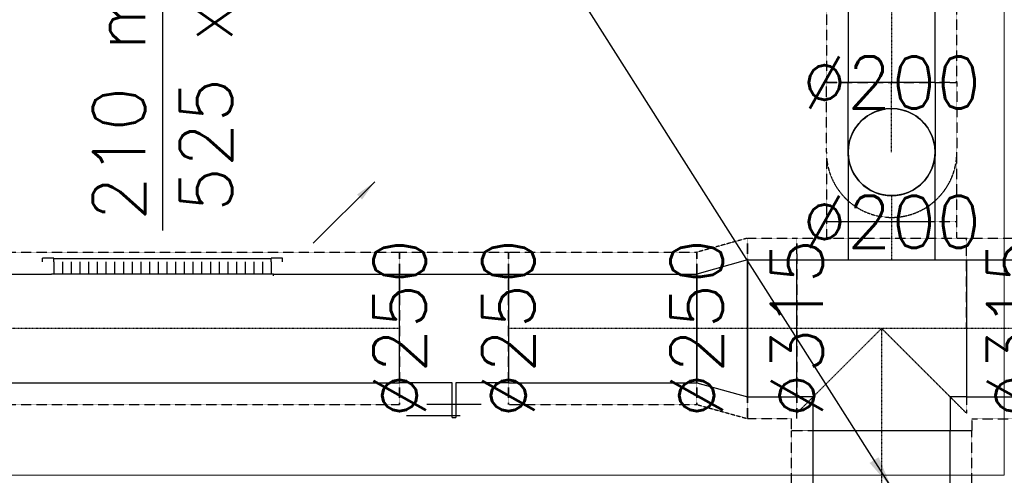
# Model space of a CAD drawing. Header units: millimetres. Extents: x -40063 to 512011, y 350190 to 687060.
# Tile 183 of 256: x 160119 to 162382, y 627107 to 628155. Entities that reach past the tile are written whole.
import ezdxf

# ---------------------------------------------------------------- set-up
doc = ezdxf.new("R2010")
doc.units = ezdxf.units.MM
doc.linetypes.add('DASHDOT', pattern=[1, 0.5, -0.25, 0, -0.25])
doc.linetypes.add('DASHED', pattern=[0.75, 0.5, -0.25])
doc.layers.get('0').update_dxf_attribs({"color": 8})
for name, color, linetype in [('Elementy Modelu - Strefy', 8, 'Continuous'), ('FLUID-N2', 7, 'Continuous'), ('FLUID-N2-120-ARRGR', 7, 'Continuous'), ('FLUID-N2-120-DIM', 7, 'Continuous'), ('FLUID-N2-INS', 7, 'Continuous'), ('FLUID-N2-SYM', 7, 'Continuous'), ('FLUID-W2', 7, 'Continuous'), ('FLUID-W2-120-DIM', 7, 'Continuous'), ('FLUID-W2-120-INF', 7, 'Continuous'), ('FLUID-W2-INS', 7, 'Continuous'), ('FLUID-W2-SYM', 7, 'Continuous'), ('X_ref', 8, 'Continuous')]:
    doc.layers.add(name, color=color, linetype=linetype)
doc.styles.add('FDBES', font='simplex.shx')
doc.dimstyles.new('FDBES', dxfattribs={"dimscale": 50, "dimtxt": 4, "dimasz": 2.5, "dimexe": 0.8, "dimexo": 2, "dimgap": 1, "dimtad": 1, "dimdsep": 46, "dimtxsty": 'FDBES', "dimcen": 2.5, "dimclrd": 4, "dimclre": 5, "dimadec": 0, "dimazin": 0, "dimtfac": 1, "dimtmove": 0, "dimatfit": 3, "dimfxl": 1, "dimarcsym": 0})

# ---------------------------------------------------------------- blocks, each defined once
blk = doc.blocks.new('*U14525')
at = {"color": 124, "linetype": 'Continuous', "lineweight": -2}
for p, q in [((-143, 157.5), (-143, 0)), ((143, 0), (143, 157.5)), ((-143, 0), (-143, -157.5)), ((143, -157.5), (143, 0))]:
    blk.add_line(p, q, dxfattribs=at)
at = {"color": 0, "linetype": 'ByBlock', "lineweight": -2}
for p, q in [((143, 157.5), (-143, 157.5)), ((143, -157.5), (-143, -157.5))]:
    blk.add_line(p, q, dxfattribs=at)
at = {"layer": 'FLUID-N2-INS', "color": 124, "linetype": 'DASHED', "lineweight": -3}
for p, q in [((-143, 207.5), (-143, 157.5)), ((143, 207.5), (-143, 207.5)), ((143, 157.5), (143, 207.5)), ((-143, -157.5), (-143, -207.5)), ((143, -207.5), (143, -157.5)), ((143, -207.5), (-143, -207.5))]:
    blk.add_line(p, q, dxfattribs=at)
at = {"layer": 'FLUID-N2-SYM', "color": 124, "linetype": 'DASHDOT', "lineweight": -3}
blk.add_line((-143, 0), (143, 0), dxfattribs=at)
blk = doc.blocks.new('*U14432')
at = {"color": 124, "linetype": 'Continuous', "lineweight": -2}
for p, q in [((-53.5, 0), (-53.5, 157.5)), ((-53.5, -157.5), (-53.5, 0)), ((53.5, 18.1), (53.5, 0)), ((53.5, 0), (53.5, -157.5))]:
    blk.add_line(p, q, dxfattribs=at)
at = {"color": 0, "linetype": 'ByBlock', "lineweight": -2}
for p, q in [((53.5, 157.5), (-53.5, 157.5)), ((53.5, -157.5), (-53.5, -157.5))]:
    blk.add_line(p, q, dxfattribs=at)
at = {"color": 124, "linetype": 'Continuous', "lineweight": -3}
blk.add_line((53.5, 157.5), (53.5, 18.1), dxfattribs=at)
at = {"layer": 'FLUID-N2-INS', "color": 124, "linetype": 'DASHED', "lineweight": -3}
for p, q in [((-53.5, 157.5), (-53.5, 207.5)), ((53.5, 207.5), (-53.5, 207.5)), ((-53.5, -207.5), (-53.5, -157.5)), ((53.5, -157.5), (53.5, -195)), ((41, -207.5), (-53.5, -207.5))]:
    blk.add_line(p, q, dxfattribs=at)
at = {"layer": 'FLUID-N2-SYM', "color": 124, "linetype": 'DASHDOT', "lineweight": -3}
blk.add_line((-53.5, 0), (53.5, 0), dxfattribs=at)
blk = doc.blocks.new('*U14553')
at = {"color": 0, "linetype": 'ByBlock', "lineweight": -2}
for p, q in [((-157.5, 157.5), (-157.5, 235)), ((157.5, 235), (157.5, 157.5)), ((-195, 157.5), (-157.5, 157.5)), ((157.5, 157.5), (195, 157.5)), ((195, -157.5), (-195, -157.5))]:
    blk.add_line(p, q, dxfattribs=at)
at = {"layer": 'FLUID-N2-INS', "color": 124, "linetype": 'DASHED', "lineweight": -3}
for p, q in [((207.5, 235), (-207.5, 235)), ((-207.5, 207.6), (-207.5, 235)), ((207.5, 235), (207.5, 207.5)), ((-195, 195), (0, 0)), ((0, 0), (195, 195)), ((195, -195), (195, 195)), ((-195, 0.1), (-195, -207.5)), ((195, -207.5), (-195, -207.5))]:
    blk.add_line(p, q, dxfattribs=at)
at = {"layer": 'FLUID-N2-SYM', "color": 124, "linetype": 'DASHDOT', "lineweight": -3}
for p, q in [((0, 0), (0, 235)), ((-195, 0), (195, 0))]:
    blk.add_line(p, q, dxfattribs=at)
blk = doc.blocks.new('*U14552')
at = {"color": 124, "linetype": 'Continuous', "lineweight": -2}
for p, q in [((-56.5, 0), (-56.5, 157.5)), ((56.5, 157.5), (56.5, 0)), ((-56.5, -157.5), (-56.5, 0)), ((56.5, 0), (56.5, -157.5))]:
    blk.add_line(p, q, dxfattribs=at)
at = {"color": 0, "linetype": 'ByBlock', "lineweight": -2}
for p, q in [((56.5, 157.5), (-56.5, 157.5)), ((56.5, -157.5), (-56.5, -157.5))]:
    blk.add_line(p, q, dxfattribs=at)
at = {"layer": 'FLUID-N2-INS', "color": 124, "linetype": 'DASHED', "lineweight": -3}
for p, q in [((-56.5, 157.5), (-56.5, 207.5)), ((56.5, 207.5), (-56.5, 207.5)), ((56.5, 207.5), (56.5, 157.5)), ((-56.5, -207.5), (-56.5, -157.5)), ((56.5, -157.5), (56.5, -207.5)), ((56.5, -207.5), (-44, -207.5))]:
    blk.add_line(p, q, dxfattribs=at)
at = {"layer": 'FLUID-N2-SYM', "color": 124, "linetype": 'DASHDOT', "lineweight": -3}
blk.add_line((-56.5, 0), (56.5, 0), dxfattribs=at)
blk = doc.blocks.new('*U14551')
at = {"color": 124, "linetype": 'Continuous', "lineweight": -2}
for p, q in [((-58.5, 0), (-58.5, 157.5)), ((58.5, 125), (58.5, 0)), ((-58.5, -157.5), (-58.5, 0)), ((58.5, 0), (58.5, -125))]:
    blk.add_line(p, q, dxfattribs=at)
at = {"color": 0, "linetype": 'ByBlock', "lineweight": -2}
for p, q in [((-58.5, 157.5), (58.5, 125)), ((58.5, -125), (-58.5, -157.5))]:
    blk.add_line(p, q, dxfattribs=at)
at = {"layer": 'FLUID-N2-INS', "color": 124, "linetype": 'DASHED', "lineweight": -3}
for p, q in [((-58.5, 157.5), (-58.5, 207.5)), ((-58.5, 207.5), (58.5, 175)), ((58.5, 175), (58.5, 125)), ((58.5, -125), (58.5, -175)), ((-58.5, -207.5), (-58.5, -157.5)), ((58.5, -175), (-58.5, -207.5))]:
    blk.add_line(p, q, dxfattribs=at)
at = {"layer": 'FLUID-N2-SYM', "color": 124, "linetype": 'DASHDOT', "lineweight": -3}
blk.add_line((-58.5, 0), (58.5, 0), dxfattribs=at)
blk = doc.blocks.new('*U14469')
at = {"color": 124, "linetype": 'Continuous', "lineweight": -2}
for p, q in [((-216.5, 0), (-216.5, 125)), ((216.5, 125), (216.5, 0)), ((-216.5, -125), (-216.5, 0)), ((216.5, 0), (216.5, -125))]:
    blk.add_line(p, q, dxfattribs=at)
at = {"color": 0, "linetype": 'ByBlock', "lineweight": -2}
for p, q in [((216.5, 125), (-216.5, 125)), ((216.5, -125), (-216.5, -125))]:
    blk.add_line(p, q, dxfattribs=at)
at = {"layer": 'FLUID-N2-INS', "color": 124, "linetype": 'DASHED', "lineweight": -3}
for p, q in [((-216.5, 125), (-216.5, 175)), ((216.5, 175), (-216.5, 175)), ((216.5, 175), (216.5, 125)), ((-216.5, -175), (-216.5, -125)), ((216.5, -125), (216.5, -175)), ((216.5, -175), (-216.5, -175))]:
    blk.add_line(p, q, dxfattribs=at)
at = {"layer": 'FLUID-N2-SYM', "color": 124, "linetype": 'DASHDOT', "lineweight": -3}
blk.add_line((-216.5, 0), (216.5, 0), dxfattribs=at)
blk = doc.blocks.new('*U14550')
at = {"color": 0, "linetype": 'ByBlock', "lineweight": -2}
for p, q in [((125, 0, -125), (-125, 0, -125)), ((-125, 0, 125), (-4, 0, 125)), ((-62.5, 0, 175), (62.5, 0, 175)), ((91.6, 0, 200), (-14.5, 0, 200)), ((-3.9, 0, 205), (-4, 0, 205)), ((-4, 0, 125), (-4, 0, 205)), ((3.9, 0, 205), (-3.9, 0, 205)), ((4, 0, 205), (3.9, 0, 205)), ((4, 0, 205), (4, 0, 125)), ((4, 0, 125), (125, 0, 125)), ((109.2, 0, 200), (91.6, 0, 200))]:
    blk.add_line(p, q, dxfattribs=at)
at = {"layer": 'FLUID-N2-INS', "color": 124, "linetype": 'DASHED', "lineweight": -3}
for p, q in [((-125, 0, 175), (-125, 0, -175)), ((125, 0, -175), (-125, 0, -175)), ((125, 0, -175), (125, 0, 175))]:
    blk.add_line(p, q, dxfattribs=at)
blk = doc.blocks.new('*U14549')
at = {"color": 124, "linetype": 'Continuous', "lineweight": -2}
for p, q in [((-545, 0), (-545, 125)), ((545, 125), (545, 0)), ((-545, -125), (-545, 0)), ((545, 0), (545, -125))]:
    blk.add_line(p, q, dxfattribs=at)
at = {"color": 0, "linetype": 'ByBlock', "lineweight": -2}
for p, q in [((-255, 125), (-545, 125)), ((545, 125), (255, 125)), ((545, -125), (-545, -125))]:
    blk.add_line(p, q, dxfattribs=at)
at = {"layer": 'FLUID-N2-INS', "color": 124, "linetype": 'DASHED', "lineweight": -3}
for p, q in [((-545, 125), (-545, 175)), ((545, 175), (-545, 175)), ((545, 175), (545, 125)), ((-545, -175), (-545, -125)), ((545, -125), (545, -175)), ((545, -175), (-545, -175))]:
    blk.add_line(p, q, dxfattribs=at)
at = {"layer": 'FLUID-N2-SYM', "color": 124, "linetype": 'DASHDOT', "lineweight": -3}
blk.add_line((-545, 0), (545, 0), dxfattribs=at)
blk = doc.blocks.new('*U14544')
at = {"color": 0, "linetype": 'ByBlock', "lineweight": -2}
for p, q in [((-255, 4.2), (-255, 0)), ((-255, 0), (255, 0)), ((-250, -28), (-250, 0)), ((-230, -28), (-230, 0)), ((-210, -28), (-210, 0)), ((-190, -28), (-190, 0)), ((-170, -28), (-170, 0)), ((-150, -28), (-150, 0)), ((-130, -28), (-130, 0)), ((-110, -28), (-110, 0)), ((-90, -28), (-90, 0)), ((-70, -28), (-70, 0)), ((-50, -28), (-50, 0)), ((-30, -28), (-30, 0)), ((-10, -28), (-10, 0)), ((10, -28), (10, 0)), ((30, -28), (30, 0)), ((50, -28), (50, 0)), ((70, -28), (70, 0)), ((90, -28), (90, 0)), ((110, -28), (110, 0)), ((130, -28), (130, 0)), ((150, -28), (150, 0)), ((170, -28), (170, 0)), ((190, -28), (190, 0)), ((210, -28), (210, 0)), ((230, -28), (230, 0)), ((250, -28), (250, 0)), ((-276, -28), (-276, -36.5)), ((-276, -36.5), (-250, -36.5)), ((-250, -28), (-250, -34.5)), ((-250, -34.5), (-250, -36.5)), ((-250, -34.5), (250, -34.5)), ((250, -28), (250, -34.5)), ((250, -34.5), (250, -36.5)), ((250, -36.5), (276, -36.5)), ((276, -28), (276, -36.5))]:
    blk.add_line(p, q, dxfattribs=at)
blk = doc.blocks.new('*U14519')
at = {"color": 0, "linetype": 'ByBlock', "lineweight": -2}
for p, q in [((-523.6, 0, -100), (-611, 0, -100)), ((-611, 0, 100), (-523.6, 0, 100)), ((-130.9, 0, -100), (-131.1, 0, -100)), ((-131.1, 0, 100), (-130.9, 0, 100)), ((155.3, 0, -100), (155.1, 0, -100)), ((155.1, 0, 100), (155.3, 0, 100)), ((470.5, 0, -100), (470.3, 0, -100)), ((470.3, 0, 100), (470.5, 0, 100)), ((553.8, 0, -100), (553.5, 0, -100)), ((553.5, 0, 100), (553.8, 0, 100))]:
    blk.add_line(p, q, dxfattribs=at)
at = {"layer": 'FLUID-W2-INS', "color": 243, "linetype": 'DASHED', "lineweight": -3}
for p, q in [((-573.6, 0, -150), (-611, 0, -150)), ((-611, 0, 150), (-573.6, 0, 150)), ((-611, 0, -150), (-611, 0, 150)), ((-130.9, 0, -150), (-131.1, 0, -150)), ((-131.1, 0, 150), (-130.9, 0, 150)), ((155.3, 0, -150), (155.1, 0, -150)), ((155.1, 0, 150), (155.3, 0, 150)), ((470.5, 0, -150), (470.3, 0, -150)), ((470.3, 0, 150), (470.5, 0, 150)), ((553.8, 0, -150), (553.5, 0, -150))]:
    blk.add_line(p, q, dxfattribs=at)
at = {"layer": 'FLUID-W2-SYM', "color": 243, "linetype": 'DASHDOT', "lineweight": -3}
for p, q in [((-611, 0), (-523.6, 0)), ((-131.1, 0), (-130.9, 0)), ((155.1, 0), (155.3, 0)), ((470.3, 0), (470.5, 0)), ((553.5, 0), (553.8, 0))]:
    blk.add_line(p, q, dxfattribs=at)
blk = doc.blocks.new('*U14517')
at = {"color": 0, "linetype": 'ByBlock', "lineweight": -2}
for p, q in [((130, 0, 100), (-30, 0, 100)), ((-30, 0, -100), (130, 0, -100))]:
    blk.add_line(p, q, dxfattribs=at)
at = {"color": 243, "linetype": 'Continuous', "lineweight": -2}
for p, q in [((130, 0, 100), (130, 0)), ((130, 0), (130, 0, -100))]:
    blk.add_line(p, q, dxfattribs=at)
at = {"color": 243, "linetype": 'Continuous', "lineweight": -3, "extrusion": (1.22465e-16, -1, -1.65568e-32)}
for major_axis in [(100, 0), (-100, 0)]:
    blk.add_ellipse((-30, 0), major_axis=major_axis, ratio=1, start_param=0, end_param=3.141593, dxfattribs=at)
at = {"layer": 'FLUID-W2-INS', "color": 243, "linetype": 'DASHED', "lineweight": -3}
for p, q in [((-30, 0, -150), (130, 0, -150)), ((130, 0, 150), (-30, 0, 150)), ((130, 0, -100), (130, 0, -150)), ((130, 0, 150), (130, 0, 100))]:
    blk.add_line(p, q, dxfattribs=at)
at = {"layer": 'FLUID-W2-SYM', "color": 243, "linetype": 'DASHDOT', "lineweight": -3}
for p, q in [((70, 0), (120, 0)), ((120, 0), (130, 0))]:
    blk.add_line(p, q, dxfattribs=at)
blk = doc.blocks.new('*U14419')
at = {"color": 243, "linetype": 'Continuous', "lineweight": -3, "extrusion": (1, -1.50949e-47, -3.06162e-16)}
for major_axis in [(0, 0, -100), (0, 0, 100)]:
    blk.add_ellipse((0, 0), major_axis=major_axis, ratio=1, start_param=0, end_param=3.141593, dxfattribs=at)
at = {"color": 243, "linetype": 'Continuous', "lineweight": -2, "extrusion": (-1, 1.50949e-47, 3.06162e-16)}
for major_axis in [(0, 0, 100), (0, 0, -100)]:
    blk.add_ellipse((0, 0), major_axis=major_axis, ratio=1, start_param=0, end_param=3.141593, dxfattribs=at)
at = {"layer": 'FLUID-W2-INS', "color": 243, "linetype": 'DASHED', "lineweight": -3, "extrusion": (-1, 4.20726e-32, 3.06162e-16)}
blk.add_ellipse((0, 0), major_axis=(0, 0, -150), ratio=1, start_param=0, end_param=3.141593, dxfattribs=at)
blk = doc.blocks.new('*U14514')
at = {"color": 0, "linetype": 'ByBlock', "lineweight": -2}
for p, q in [((0, 30, 100), (0, -130, 100)), ((0, -130, -100), (0, 30, -100))]:
    blk.add_line(p, q, dxfattribs=at)
at = {"color": 243, "linetype": 'Continuous', "lineweight": -2}
for p, q in [((0, -130), (0, -130, 100)), ((0, -130, -100), (0, -130))]:
    blk.add_line(p, q, dxfattribs=at)
at = {"color": 243, "linetype": 'Continuous', "lineweight": -2, "extrusion": (-1, -1.46372e-13, -3.06162e-16)}
blk.add_ellipse((0, 30), major_axis=(0, 0, 100), ratio=1, start_param=0, end_param=1.570796, dxfattribs=at)
at = {"color": 243, "linetype": 'Continuous', "lineweight": -2, "extrusion": (-1, -1.45703e-13, -1.63581e-32)}
blk.add_ellipse((0, 30), major_axis=(0, 100), ratio=1, start_param=0, end_param=1.570796, dxfattribs=at)
at = {"layer": 'FLUID-W2-INS', "color": 243, "linetype": 'DASHED', "lineweight": -3}
for p, q in [((0, -130, -150), (0, 30, -150)), ((0, 30, 150), (0, -130, 150)), ((0, -130, -150), (0, -130, -100)), ((0, -130, 100), (0, -130, 150))]:
    blk.add_line(p, q, dxfattribs=at)
at = {"layer": 'FLUID-W2-INS', "color": 243, "linetype": 'DASHED', "lineweight": -3, "extrusion": (-1, -1.45703e-13, 4.6782e-33)}
blk.add_ellipse((0, 30), major_axis=(0, 150), ratio=1, start_param=0, end_param=1.570796, dxfattribs=at)
at = {"layer": 'FLUID-W2-INS', "color": 243, "linetype": 'DASHED', "lineweight": -3, "extrusion": (-1, -1.46372e-13, -3.06162e-16)}
blk.add_ellipse((0, 30), major_axis=(0, 0, 150), ratio=1, start_param=0, end_param=1.570796, dxfattribs=at)
at = {"layer": 'FLUID-W2-SYM', "color": 243, "linetype": 'DASHDOT', "lineweight": -3}
blk.add_line((0, 30), (0, -130), dxfattribs=at)
blk = doc.blocks.new('*U14541')
at = {"color": 0, "linetype": 'ByBlock', "lineweight": -2}
for p, q in [((2670, 0, -100), (-2670, 0, -100)), ((-1770, 0, 100), (2670, 0, 100))]:
    blk.add_line(p, q, dxfattribs=at)
at = {"layer": 'FLUID-W2-INS', "color": 243, "linetype": 'DASHED', "lineweight": -3}
for p, q in [((2670, 0, -150), (-2670, 0, -150)), ((-2670, 0, 150), (2670, 0, 150)), ((2670, 0, 150), (2670, 0, -150))]:
    blk.add_line(p, q, dxfattribs=at)
at = {"layer": 'FLUID-W2-SYM', "color": 243, "linetype": 'DASHDOT', "lineweight": -3}
blk.add_line((-2670, 0), (2670, 0), dxfattribs=at)
blk = doc.blocks.new('fdgdfg')
at = {"layer": 'Elementy Modelu - Strefy', "linetype": 'Continuous', "lineweight": 0}
for p, q in [((-181300.3, 470719.7), (-181300.3, 477549.7)), ((-187387.7, 470719.7), (-181300.3, 470719.7))]:
    blk.add_line(p, q, dxfattribs=at)
blk = doc.blocks.new('*U8448')
at = {"color": 7, "insert": (0, -425.7), "char_height": 120, "attachment_point": 5, "rotation": 270, "style": 'FDBES'}
blk.add_mtext('210 m{\\A2;\\H0.5x;3}/h\\P525 x 75', dxfattribs=at)
at = {"color": 7}
blk.add_leader([(0, -851.4), (0, 0)], dimstyle='FDBES', override={"dimscale": 20, "dimclrd": 7}, dxfattribs=at)
blk = doc.blocks.new('*U8450')
at = {"color": 7}
blk.add_leader([(-141.4, -141.4), (0, 0)], dimstyle='FDBES', override={"dimscale": 20, "dimclrd": 7}, dxfattribs=at)
blk = doc.blocks.new('*U14387')
at = {"color": 7, "lineweight": -2}
blk.add_lwpolyline([(-1401.5, 1485), (-325, 1485), (-325, 1237), (-1401.5, 1237)], close=True, dxfattribs=at)
at = {"color": 7, "insert": (-863.3, 1361), "char_height": 120, "attachment_point": 5, "line_spacing_factor": 1.1, "style": 'FDBES'}
blk.add_mtext('OK 2.52 m', dxfattribs=at)
at = {"color": 7}
blk.add_leader([(0, 0), (-784.6, 1237)], dimstyle='FDBES', override={"dimscale": 30, "dimclrd": 7, "dimclre": 7}, dxfattribs=at)

msp = doc.modelspace()

# ---------------------------------------------------------------- block references
at = {"layer": 'FLUID-N2', "color": 124, "linetype": 'Continuous', "extrusion": (-1.22465e-16, 0, -1), "rotation": 360}
for name, p in [('*U14551', (-161733.8447, 627445.0328, -2888)), ('*U14552', (-161848.8447, 627445.0328, -2888)), ('*U14432', (-162348.8447, 627444.94816, -2888)), ('*U14549', (-160447.3447, 627445.0328, -2888)), ('*U14469', (-161458.8447, 627445.0328, -2888))]:
    msp.add_blockref(name, p, dxfattribs=at)
at = {"layer": 'FLUID-N2', "color": 124, "linetype": 'Continuous'}
for name, p, rotation in [('*U14553', (162100.3447, 627445.0328, 2888), 180), ('*U14544', (160447.3447, 627570.0328, 2888), 180), ('*U14525', (162100.3447, 627066.86383, 2888), 270)]:
    msp.add_blockref(name, p, dxfattribs=dict(at, rotation=rotation))
at = {"layer": 'FLUID-N2', "color": 124, "linetype": 'Continuous', "extrusion": (-2.46519e-32, -1, -6.12323e-17), "rotation": 180}
msp.add_blockref('*U14550', (161117.3447, 2888, -627445.0328), dxfattribs=at)
at = {"layer": 'FLUID-N2-120-ARRGR', "rotation": 180}
for name, p in [('*U8448', (160447.3447, 627670.0328, 2913)), ('*U8450', (160794.05538, 627640.74348, 2913))]:
    msp.add_blockref(name, p, dxfattribs=at)
at = {"layer": 'FLUID-W2', "color": 243, "linetype": 'Continuous', "extrusion": (-1, 0, -1.83697e-16), "rotation": 360}
msp.add_blockref('*U14541', (-630680.15757, 2919, -162123.25914), dxfattribs=at)
at = {"layer": 'FLUID-W2', "color": 243, "linetype": 'Continuous', "extrusion": (-1, 1.22465e-16, -3.06162e-16)}
for name, p, rotation in [('*U14514', (-627880.15757, 2889, -162123.25914), 270), ('*U14519', (-627078.9763, 2518, -162123.25914), 360)]:
    msp.add_blockref(name, p, dxfattribs=dict(at, rotation=rotation))
at = {"layer": 'FLUID-W2', "color": 243, "linetype": 'Continuous', "extrusion": (1, -1.22465e-16, 1.83697e-16), "rotation": 180}
msp.add_blockref('*U14517', (627820.15757, 2548, 162123.25914), dxfattribs=at)
at = {"layer": 'FLUID-W2', "color": 243, "linetype": 'Continuous', "extrusion": (1, 0, 3.06162e-16), "rotation": 270}
msp.add_blockref('*U14419', (627850.15757, 2718.5, 162123.25914), dxfattribs=at)
at = {"layer": 'FLUID-W2-120-INF', "linetype": 'ByBlock'}
msp.add_blockref('*U14387', (162123.25914, 627078.9763, 2518), dxfattribs=at)
at = {"layer": 'X_ref'}
msp.add_blockref('fdgdfg', (343682.59614, 156387.58931), dxfattribs=at)

# ---------------------------------------------------------------- texts
at = {"layer": 'FLUID-N2-120-DIM', "color": 7, "char_height": 120, "attachment_point": 5, "rotation": 90, "style": 'FDBES'}
for s, insert in [('∅250\\P', (160992.3447, 627445.0328, 2888)), ('∅250\\P', (161242.3447, 627445.0328, 2888)), ('∅250\\P', (161675.3447, 627445.0328, 2888)), ('∅315\\P', (161905.3447, 627445.0328, 2888)), ('∅315\\P', (162402.3447, 627444.94816, 2888))]:
    msp.add_mtext(s, dxfattribs=dict(at, insert=insert))
at = {"layer": 'FLUID-W2-120-DIM', "color": 7, "char_height": 120, "attachment_point": 5, "style": 'FDBES'}
for insert in [(162123.25914, 628010.15757, 2919), (162123.25914, 627689.9763, 2518)]:
    msp.add_mtext('∅200\\P', dxfattribs=dict(at, insert=insert))

doc.saveas('drawing.dxf')
